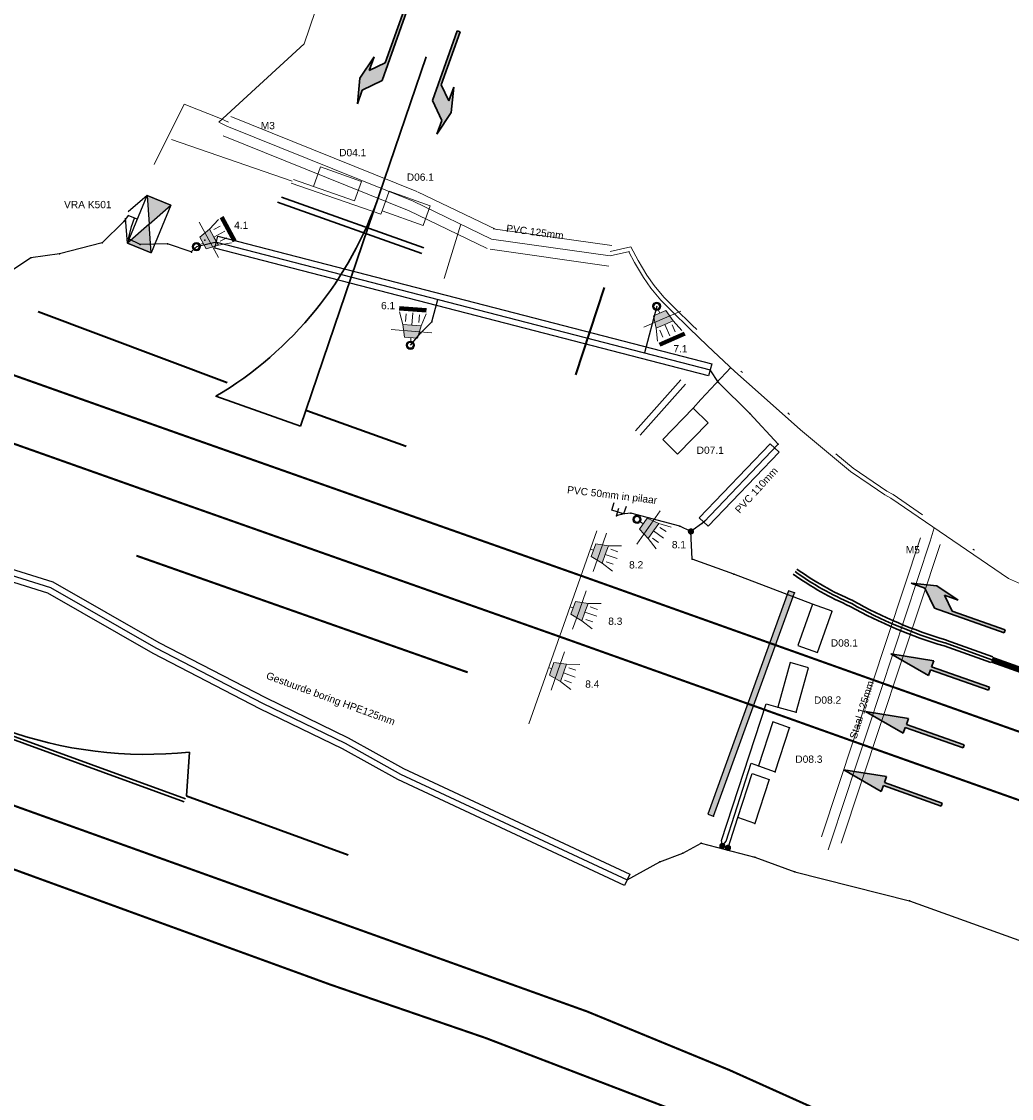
# Model space of a CAD drawing. Extents: x 133569 to 133979, y 448718 to 449006.
# Tile 5 of 9: x 133761 to 133808, y 448847 to 448899. Entities that reach past the tile are written whole.
import ezdxf

# ---------------------------------------------------------------- set-up
doc = ezdxf.new("R2010")
doc.units = 0
doc.header["$MEASUREMENT"] = 0
doc.header["$PDSIZE"] = -0.7
for name, pattern in [('DGN Style 6', [13.873592, 5.105949, -2.917685, 0.007294, -2.917685, 0.007294, -2.917685]), ('VW-1-1_STREEP', [2, 1, -1]), ('VW-1-3_STREEP-N', [4, 1, -3]), ('VW-1-3_STREEP30-N', [4, 1, -3])]:
    doc.linetypes.add(name, pattern=pattern)
for name, color, linetype in [('1-kabel nieuw', 2, 'Continuous'), ('2-buis nieuw', 4, 'Continuous'), ('3-lus nieuw', 6, 'Continuous'), ('5-stopstreep', 2, 'Continuous'), ('BUIS', 7, 'Continuous'), ('KAST', 7, 'Continuous'), ('PASSIEF', 7, 'Continuous'), ('PNTS', 1, 'Continuous'), ('STOPSTREEP', 7, 'Continuous')]:
    doc.layers.add(name, color=color, linetype=linetype)
for name, color, linetype, lineweight in [('N-WA-VW-VRI-BESTAAND-LUSSEN', 1, 'Continuous', 0), ('N-WA-VW-VRI-KABELTRACE-BESTAAND', 1, 'Continuous', 0), ('N-WA-VW-VRI-KOPPELKABEL BESTAAND', 12, 'DGN Style 6', 13), ('N-WA-VW-VRI-MANTELBUIS-BESTAAND', 1, 'Continuous', 0), ('N-WA-VW-VRI-MEUBILAIR', 7, 'Continuous', 13), ('N-WA-VW-VRI-UITLEGGER', 7, 'Continuous', 0), ('N-WA-VW-VRI-UITSLIJPER BESTAAND', 11, 'Continuous', 0), ('N-WE-VW-MARKERING_DWARS_DRIEHOEK_5050-G', 7, 'Continuous', 40), ('N-WE-VW-MARKERING_LANGS_STREEP_11_010-G', 7, 'VW-1-1_STREEP', 0), ('N-WE-VW-MARKERING_LANGS_STREEP_13_010-G', 7, 'VW-1-3_STREEP-N', 0), ('N-WE-VW-MARKERING_LANGS_STREEP_13_030-G', 7, 'VW-1-3_STREEP30-N', 30), ('N-WE-VW-MARKERING_LANGS_STREEP_DOORGETROKKEN_010-G', 7, 'Continuous', 30), ('N-WE-VW-MARKERING_PIJL-S', 7, 'Continuous', 30), ('N-WE-VW-VRI-MAST BESTAAND', 1, 'Continuous', 30), ('N-WE-VW-VRI-TEKST', 7, 'Continuous', 0), ('N-WE-VW-VRI-TEKST LUSSEN BESTAAND', 1, 'Continuous', 0), ('N-WE-VW-VRI-TEKST-MANTELBUIS', 7, 'Continuous', 0)]:
    doc.layers.add(name, color=color, linetype=linetype, lineweight=lineweight)
doc.styles.add('Style-romans', font='romans.shx')
doc.styles.add('StyleArial', font='arial.ttf')
doc.dimstyles.new('1_200', dxfattribs={"dimtxt": 0.5, "dimasz": 0.5, "dimexe": 0.15, "dimexo": 0.15, "dimgap": 0.25, "dimtad": 1, "dimdec": 0, "dimdsep": 46, "dimtxsty": 'Style-romans', "dimcen": 0, "dimclrd": 7, "dimclre": 7, "dimazin": 3, "dimtfac": 1, "dimtdec": 0, "dimtmove": 0, "dimatfit": 1, "dimfxl": 1, "dimfrac": 2, "dimtolj": 1, "dimlwd": 0, "dimlwe": 0, "dimarcsym": 0})

# ---------------------------------------------------------------- blocks, each defined once
blk = doc.blocks.new('N-SVW-MARKERING_PIJL_RD_5.0_1')
at = {"layer": 'N-WE-VW-MARKERING_PIJL-S', "extrusion": (0, 0, -1)}
blk.add_hatch(color=256, dxfattribs=at).paths.add_polyline_path([(0.025, -0.071), (-0.025, 0.071), (2.755, 1.058), (2.654, 1.341), (4.711, 1.674), (2.905, 0.634), (2.805, 0.917)])
at = {"layer": 'N-WE-VW-MARKERING_PIJL-S'}
for p, q in [((-4.711, 1.674), (-2.654, 1.341)), ((-4.711, 1.674), (-2.905, 0.634)), ((-2.755, 1.058), (-2.654, 1.341)), ((0.025, 0.071), (-2.755, 1.058)), ((-2.905, 0.634), (-2.805, 0.917)), ((-0.025, -0.071), (-2.805, 0.917)), ((0.025, 0.071), (-0.025, -0.071))]:
    blk.add_line(p, q, dxfattribs=at)
blk = doc.blocks.new('N-SVW-MARKERING_PIJL_RA_5.0')
at = {"layer": 'N-WE-VW-MARKERING_PIJL-S'}
blk.add_hatch(color=256, dxfattribs=at).paths.add_polyline_path([(-0.025, -0.071), (-3.37, 1.118), (-3.826, 2.076), (-4.485, 2.31), (-3.254, 2.191), (-2.224, 1.507), (-2.88, 1.74), (-2.515, 0.973), (0.025, 0.071)])
for p, q in [((-4.485, 2.31), (-3.254, 2.191)), ((-3.826, 2.076), (-4.485, 2.31)), ((-3.37, 1.118), (-3.826, 2.076)), ((-3.254, 2.191), (-2.224, 1.507)), ((-2.224, 1.507), (-2.88, 1.74)), ((-2.515, 0.973), (-2.88, 1.74)), ((-0.025, -0.071), (-3.37, 1.118)), ((0.025, 0.071), (-2.515, 0.973)), ((-0.025, -0.071), (0.025, 0.071))]:
    blk.add_line(p, q, dxfattribs=at)
blk = doc.blocks.new('N-SVW-MARKERING_PIJL_LA_5.0_1')
at = {"layer": 'N-WE-VW-MARKERING_PIJL-S', "extrusion": (0, 0, -1)}
blk.add_hatch(color=256, dxfattribs=at).paths.add_polyline_path([(1.038, -4.937), (0.354, -3.907), (0.234, -2.676), (0.467, -3.332), (0.832, -2.565), (-0.071, -0.025), (0.071, 0.025), (1.259, -3.32), (0.804, -4.278)])
at = {"layer": 'N-WE-VW-MARKERING_PIJL-S'}
for p, q in [((-0.071, 0.025), (-1.259, -3.32)), ((-0.071, 0.025), (0.071, -0.025)), ((0.071, -0.025), (-0.832, -2.565)), ((-0.832, -2.565), (-0.467, -3.332)), ((-0.234, -2.676), (-0.467, -3.332)), ((-0.354, -3.907), (-0.234, -2.676)), ((-1.259, -3.32), (-0.804, -4.278)), ((-1.038, -4.937), (-0.354, -3.907)), ((-0.804, -4.278), (-1.038, -4.937))]:
    blk.add_line(p, q, dxfattribs=at)
blk = doc.blocks.new('N-SVW-MARKERING_PIJL_RA_5.0_1')
at = {"layer": 'N-WE-VW-MARKERING_PIJL-S'}
blk.add_hatch(color=256, dxfattribs=at).paths.add_polyline_path([(-2.31, -4.485), (-2.191, -3.254), (-1.507, -2.224), (-1.74, -2.88), (-0.973, -2.515), (-0.071, 0.025), (0.071, -0.025), (-1.118, -3.37), (-2.076, -3.826)])
for p, q in [((-0.071, 0.025), (-0.973, -2.515)), ((0.071, -0.025), (-0.071, 0.025)), ((0.071, -0.025), (-1.118, -3.37)), ((-2.191, -3.254), (-1.507, -2.224)), ((-1.507, -2.224), (-1.74, -2.88)), ((-0.973, -2.515), (-1.74, -2.88)), ((-2.31, -4.485), (-2.191, -3.254)), ((-1.118, -3.37), (-2.076, -3.826)), ((-2.076, -3.826), (-2.31, -4.485))]:
    blk.add_line(p, q, dxfattribs=at)
blk = doc.blocks.new('3LTEST_1')
at = {"layer": 'N-WA-VW-VRI-MEUBILAIR'}
blk.add_hatch(color=256, dxfattribs=at).paths.add_polyline_path([(0.0761, -0.0439), (0.0161, -0.0319), (0.0161, 0.0321), (0.0761, 0.0441), (0.0761, 0.0001)])
for p, q in [((0.0761, 0.0441), (0.1361, 0.0641)), ((0.0001, 0.0001), (0.0161, 0.0001)), ((0.0761, 0.0001), (0.1361, 0.0001)), ((0.1281, 0.0321), (0.0921, 0.0321)), ((0.0761, -0.0439), (0.1361, -0.0639)), ((0.1281, -0.0319), (0.0921, -0.0319))]:
    blk.add_line(p, q, dxfattribs=at)
at = {"layer": 'N-WA-VW-VRI-MEUBILAIR', "flags": 128}
blk.add_lwpolyline([(0.0761, -0.0439), (0.0761, 0.0001), (0.0761, 0.0441), (0.0161, 0.0321), (0.0161, -0.0319)], close=True, dxfattribs=at)
blk = doc.blocks.new('3L30')
at = {"layer": 'N-WA-VW-VRI-MEUBILAIR'}
blk.add_circle((0, 0), 0.2, dxfattribs=at)
at = {"layer": 'N-WA-VW-VRI-MEUBILAIR', "xscale": 10, "yscale": 10, "zscale": 10}
blk.add_blockref('3LTEST_1', (0.199, -0.001), dxfattribs=at)
blk = doc.blocks.new('*U0')
at = {"color": 0, "linetype": 'ByBlock', "lineweight": -2}
for q in [(0, 0.0972), (0, -0.0972)]:
    blk.add_line((0, 0), q, dxfattribs=at)
blk = doc.blocks.new('*U12')
at = {"layer": 'N-WA-VW-VRI-MEUBILAIR', "rotation": 339.4765140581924}
blk.add_blockref('3L30', (-0.743, 0.237), dxfattribs=at)
at = {"layer": 'N-WA-VW-VRI-MEUBILAIR', "xscale": 10, "yscale": 10, "zscale": 10, "rotation": 339.4765140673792}
blk.add_blockref('*U0', (-0.11, 0), dxfattribs=at)
blk = doc.blocks.new('3LTEST_2')
at = {"layer": 'N-WA-VW-VRI-MEUBILAIR'}
blk.add_hatch(color=256, dxfattribs=at).paths.add_polyline_path([(0.0761, -0.0439), (0.0161, -0.0319), (0.0161, 0.0321), (0.0761, 0.0441), (0.0761, 0.0001)])
for p, q in [((0.0761, 0.0441), (0.1361, 0.0641)), ((0.0001, 0.0001), (0.0161, 0.0001)), ((0.0761, 0.0001), (0.1361, 0.0001)), ((0.1281, 0.0321), (0.0921, 0.0321)), ((0.0761, -0.0439), (0.1361, -0.0639)), ((0.1281, -0.0319), (0.0921, -0.0319))]:
    blk.add_line(p, q, dxfattribs=at)
at = {"layer": 'N-WA-VW-VRI-MEUBILAIR', "flags": 128}
blk.add_lwpolyline([(0.0761, -0.0439), (0.0761, 0.0001), (0.0761, 0.0441), (0.0161, 0.0321), (0.0161, -0.0319)], close=True, dxfattribs=at)
blk = doc.blocks.new('3L30_1')
at = {"layer": 'N-WA-VW-VRI-MEUBILAIR'}
blk.add_circle((0, 0), 0.2, dxfattribs=at)
at = {"layer": 'N-WA-VW-VRI-MEUBILAIR', "xscale": 10, "yscale": 10, "zscale": 10}
blk.add_blockref('3LTEST_2', (0.199, -0.001), dxfattribs=at)
blk = doc.blocks.new('*U15')
at = {"layer": 'N-WA-VW-VRI-MEUBILAIR', "rotation": 339.4765140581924}
blk.add_blockref('3L30_1', (-0.743, 0.237), dxfattribs=at)
at = {"layer": 'N-WA-VW-VRI-MEUBILAIR', "xscale": 10, "yscale": 10, "zscale": 10, "rotation": 339.4765140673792}
blk.add_blockref('*U0', (-0.11, 0), dxfattribs=at)
blk = doc.blocks.new('3LTEST_3')
at = {"layer": 'N-WA-VW-VRI-MEUBILAIR'}
blk.add_hatch(color=256, dxfattribs=at).paths.add_polyline_path([(0.0761, -0.0438), (0.0161, -0.0318), (0.0161, 0.0322), (0.0761, 0.0442), (0.0761, 0.0002)])
for p, q in [((0.0761, 0.0442), (0.1361, 0.0642)), ((0.0001, 0.0002), (0.0161, 0.0002)), ((0.0761, 0.0002), (0.1361, 0.0002)), ((0.1281, 0.0322), (0.0921, 0.0322)), ((0.0761, -0.0438), (0.1361, -0.0638)), ((0.1281, -0.0318), (0.0921, -0.0318))]:
    blk.add_line(p, q, dxfattribs=at)
at = {"layer": 'N-WA-VW-VRI-MEUBILAIR', "flags": 128}
blk.add_lwpolyline([(0.0761, -0.0438), (0.0761, 0.0002), (0.0761, 0.0442), (0.0161, 0.0322), (0.0161, -0.0318)], close=True, dxfattribs=at)
blk = doc.blocks.new('3L30P_1')
at = {"layer": 'N-WA-VW-VRI-MEUBILAIR', "xscale": 10, "yscale": 10, "zscale": 10}
blk.add_blockref('3LTEST_3', (-0.001, -0.002), dxfattribs=at)
blk = doc.blocks.new('*U21')
at = {"layer": 'N-WA-VW-VRI-MEUBILAIR'}
for q in [(0, 0.972), (0, -0.972)]:
    blk.add_line((0, 0), q, dxfattribs=at)
blk = doc.blocks.new('*U18')
at = {"layer": 'N-WA-VW-VRI-MEUBILAIR'}
for name, p, rotation in [('3L30P_1', (0.735, 0.281), 207.7917077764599), ('*U21', (0.314, 0.059), 27.79170778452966)]:
    blk.add_blockref(name, p, dxfattribs=dict(at, rotation=rotation))
blk = doc.blocks.new('*U1')
at = {"color": 0}
for p, q in [((-0.124, -0.0352), (-0.0166, -0.0888)), ((0.124, -0.0352), (0.0166, -0.0888))]:
    blk.add_line(p, q, dxfattribs=at)
at = {"color": 0, "flags": 128}
for points in [[(-0.124, -0.0352), (0, 0.0268), (-0.124, 0.0888)], [(0.124, 0.0888), (0, 0.0268), (0.124, -0.0352)]]:
    blk.add_lwpolyline(points, close=True, dxfattribs=at)
at = {"color": 0}
for points in [[(-0.124, -0.0352), (0, 0.0268), (-0.124, 0.0888)], [(0.124, 0.0888), (0, 0.0268), (0.124, -0.0352)]]:
    blk.add_solid(points, dxfattribs=at)
blk.add_3dface([(-0.124, 0.0888), (0.124, 0.0888), (0.124, -0.0352), (-0.124, -0.0352)], dxfattribs=at)
blk = doc.blocks.new('SPT10')
at = {"color": 0, "linetype": 'Continuous'}
for p, q in [((-0.35, -0.35), (0.35, 0.35)), ((0.35, -0.35), (-0.35, 0.35))]:
    blk.add_line(p, q, dxfattribs=at)

msp = doc.modelspace()

# ---------------------------------------------------------------- linework, layer by layer
at = {"layer": '1-kabel nieuw'}
for points, elevation in [([(133766.419, 448889.275), (133765.98, 448889.449), (133765.782, 448889.162), (133764.741, 448888.146), (133762.689, 448887.616), (133761.31, 448887.424), (133760.375, 448886.804), (133760.06, 448886.252)], 0.7), ([(133770.223, 448888.172), (133769.263, 448887.959), (133769.014, 448887.71), (133767.874, 448888.102), (133766.558, 448888.066), (133766.004, 448888.336), (133766.138, 448888.926), (133766.296, 448889.324)], 0.704), ([(133770.223, 448888.172), (133793.934, 448882.044)], 0.704), ([(133779.54, 448883.228), (133780.047, 448883.814), (133780.571, 448884.348), (133780.849, 448885.426)], 1.092), ([(133791.366, 448885.099), (133790.786, 448882.857)], 0.914), ([(133797.199, 448878.468), (133795.834, 448879.942), (133794.331, 448881.434), (133793.934, 448882.044)], 0.955), ([(133797.199, 448878.468), (133793.628, 448874.736)], 0.955), ([(133793.628, 448874.736), (133793.011, 448874.283), (133792.482, 448874.531), (133790.121, 448875.154), (133789.691, 448875.11), (133789.431, 448875.037)], 0.955), ([(133794.519, 448859.179), (133794.488, 448859.06)], 1.293), ([(133794.791, 448859.091), (133794.764, 448858.988)], 1.293)]:
    msp.add_lwpolyline(points, dxfattribs=dict(at, elevation=elevation))
for points in [[(133757.86, 448872.96), (133762.25, 448871.59), (133767.32, 448868.69), (133772.44, 448866.04), (133776.41, 448864.11), (133779.07, 448862.63), (133789.95, 448857.55)], [(133789.95, 448857.55), (133791.519, 448858.419), (133792.628, 448858.836), (133793.507, 448859.315), (133796.082, 448858.645), (133798.008, 448857.937), (133803.513, 448856.55), (133817.208, 448851.617), (133825.237, 448848.77), (133839, 448843.893), (133848.598, 448840.485)]]:
    msp.add_lwpolyline(points, dxfattribs=at)
at = {"layer": '2-buis nieuw'}
for points, elevation in [([(133793.859, 448881.753), (133770.148, 448887.882), (133770.298, 448888.463), (133794.009, 448882.334), (133793.859, 448881.753)], 0.704), ([(133789.895, 448875.478), (133789.775, 448875.121), (133789.206, 448875.311), (133789.326, 448875.669)], 0.887)]:
    msp.add_lwpolyline(points, dxfattribs=dict(at, elevation=elevation))
at = {"layer": '2-buis nieuw', "elevation": 0.955}
msp.add_lwpolyline([(133796.813, 448878.498), (133797.246, 448878.083), (133793.845, 448874.529), (133793.412, 448874.943)], close=True, dxfattribs=at)
at = {"layer": '2-buis nieuw'}
msp.add_lwpolyline([(133789.823, 448857.278), (133778.933, 448862.363), (133776.271, 448863.844), (133772.305, 448865.772), (133767.177, 448868.426), (133762.129, 448871.313), (133757.771, 448872.674), (133757.949, 448873.246), (133762.371, 448871.867), (133767.463, 448868.954), (133772.575, 448866.308), (133776.549, 448864.376), (133779.207, 448862.897), (133790.077, 448857.822), (133789.823, 448857.278)], dxfattribs=at)
at = {"layer": '3-lus nieuw'}
for points, elevation in [([(133789.431, 448875.037), (133789.551, 448875.395)], 0.887), ([(133794.519, 448859.179), (133794.486, 448859.444), (133796.625, 448866.003), (133797.182, 448865.846), (133798.062, 448865.6), (133798.662, 448867.737), (133797.781, 448867.984), (133797.182, 448865.846)], 1.293), ([(133794.519, 448859.179), (133794.695, 448859.403), (133795.907, 448863.158), (133796.251, 448863.033), (133797.062, 448862.739), (133797.75, 448864.85), (133796.94, 448865.145), (133796.251, 448863.033)], 1.293), ([(133794.791, 448859.091), (133795.267, 448860.55), (133795.956, 448862.662), (133796.767, 448862.367), (133796.078, 448860.256), (133795.267, 448860.55)], 1.293), ([(133794.519, 448859.179), (133794.486, 448859.444)], 1.293)]:
    msp.add_lwpolyline(points, dxfattribs=dict(at, elevation=elevation))
at = {"layer": '3-lus nieuw', "const_width": 0.15}
msp.add_lwpolyline([(133792.936, 448874.283, 1), (133793.086, 448874.283, 1)], format="xyb", close=True, dxfattribs=at)
at = {"layer": '3-lus nieuw'}
msp.add_lwpolyline([(133798.843, 448870.783), (133798.148, 448868.801), (133799.092, 448868.471), (133799.787, 448870.452), (133798.843, 448870.783), (133795.075, 448872.231), (133793.072, 448872.948), (133793.011, 448874.283)], dxfattribs=at)
at = {"layer": '3-lus nieuw', "const_width": 0.15, "elevation": 1.293}
for points in [[(133794.444, 448859.179, 1), (133794.594, 448859.179, 1)], [(133794.716, 448859.091, 1), (133794.866, 448859.091, 1)]]:
    msp.add_lwpolyline(points, format="xyb", close=True, dxfattribs=at)
at = {"layer": '5-stopstreep', "elevation": 1.14}
msp.add_lwpolyline([(133794.102, 448860.609), (133797.98, 448871.329), (133797.698, 448871.431), (133793.82, 448860.711), (133794.102, 448860.609)], dxfattribs=at)
at = {"layer": '5-stopstreep'}
msp.add_solid([(133794.102, 448860.609, 1.14), (133793.82, 448860.711, 1.14), (133797.98, 448871.329, 1.14), (133797.698, 448871.431, 1.14)], dxfattribs=at)
at = {"layer": 'BUIS'}
for p in [(133770.223, 448888.172, 0.704), (133793.934, 448882.044, 0.982), (133789.431, 448875.037, 0.887), (133793.628, 448874.736, 0.978)]:
    msp.add_point(p, dxfattribs=at)
at = {"layer": 'KAST'}
msp.add_point((133766.419, 448889.275, 0.7), dxfattribs=at)
at = {"layer": 'N-WA-VW-VRI-BESTAAND-LUSSEN', "flags": 128}
for points in [[(133775.214, 448891.799), (133777.193, 448891.096), (133776.858, 448890.154), (133774.879, 448890.857)], [(133778.512, 448890.628), (133780.491, 448889.925), (133780.156, 448888.982), (133778.177, 448889.685)], [(133793.119, 448880.203), (133793.836, 448879.506), (133792.372, 448878), (133791.655, 448878.697)]]:
    msp.add_lwpolyline(points, close=True, dxfattribs=at)
at = {"layer": 'N-WA-VW-VRI-KABELTRACE-BESTAAND', "ltscale": 0.1}
for p, q in [((133773.868, 448891.102), (133768.063, 448893.112)), ((133793.491, 448880.621), (133794.926, 448882.15)), ((133804.507, 448873.814), (133799.758, 448859.467))]:
    msp.add_line(p, q, dxfattribs=at)
at = {"layer": 'N-WA-VW-VRI-KABELTRACE-BESTAAND', "ltscale": 0.1, "flags": 128}
for points in [[(133770.728, 448893.746), (133770.341, 448893.932), (133774.431, 448897.697), (133776.871, 448904.865)], [(133770.728, 448893.746), (133779.666, 448890.148), (133783.439, 448888.327), (133789.139, 448887.519)], [(133781.162, 448886.429), (133781.964, 448889.039)], [(133790.063, 448887.726), (133789.139, 448887.519)], [(133811.001, 448870.799), (133808.256, 448872.029), (133808.256, 448872.029), (133808.256, 448872.029), (133808.256, 448872.029), (133808.256, 448872.029), (133808.256, 448872.029), (133808.256, 448872.029), (133802.612, 448875.879), (133802.612, 448875.879), (133802.319, 448876.042), (133801.617, 448876.521), (133800.676, 448877.163), (133798.274, 448879.165), (133796.238, 448880.975), (133795.125, 448881.963), (133793.814, 448883.195), (133792.932, 448884.052), (133792.112, 448884.849), (133791.56, 448885.398), (133791.088, 448885.974), (133790.731, 448886.48), (133790.308, 448887.203), (133790.028, 448887.718), (133790.028, 448887.718), (133790.028, 448887.718), (133790.028, 448887.718)], [(133804.507, 448873.814), (133804.69, 448874.462)], [(133799.758, 448859.467), (133799.595, 448858.999)]]:
    msp.add_lwpolyline(points, dxfattribs=at)
at = {"layer": 'N-WA-VW-VRI-KOPPELKABEL BESTAAND', "ltscale": 0.1}
msp.add_line((133770.414, 448894.118), (133770.803, 448893.931), dxfattribs=at)
at = {"layer": 'N-WA-VW-VRI-KOPPELKABEL BESTAAND'}
msp.add_line((133790.132, 448887.947), (133789.131, 448887.722), dxfattribs=at)
at = {"layer": 'N-WA-VW-VRI-KOPPELKABEL BESTAAND', "flags": 128}
for points in [[(133770.414, 448894.118), (133768.674, 448894.8), (133766.377, 448890.151)], [(133790.132, 448887.947), (133790.482, 448887.301), (133790.899, 448886.589), (133791.248, 448886.095), (133791.708, 448885.532), (133792.253, 448884.991), (133793.071, 448884.196), (133793.952, 448883.339), (133795.26, 448882.111), (133798.404, 448879.317), (133800.797, 448877.322), (133802.424, 448876.212), (133802.717, 448876.05), (133808.354, 448872.204), (133811.077, 448870.984), (133814.667, 448869.637), (133819.057, 448868.055), (133829.018, 448864.619)]]:
    msp.add_lwpolyline(points, dxfattribs=at)
at = {"layer": 'N-WA-VW-VRI-MANTELBUIS-BESTAAND'}
for p, q in [((133779.853, 448890.611), (133770.915, 448894.209)), ((133779.479, 448889.684), (133770.541, 448893.282)), ((133783.656, 448888.777), (133779.883, 448890.598)), ((133783.222, 448887.876), (133779.449, 448889.697)), ((133789.209, 448888.014), (133783.509, 448888.822)), ((133789.069, 448887.024), (133783.369, 448887.832)), ((133804.032, 448873.971), (133799.283, 448859.624)), ((133804.982, 448873.657), (133800.232, 448859.31))]:
    msp.add_line(p, q, dxfattribs=at)
at = {"layer": 'N-WA-VW-VRI-UITLEGGER', "ltscale": 0.01}
msp.add_line((133788.49, 448874.305), (133785.219, 448865.042), dxfattribs=at)
at = {"layer": 'N-WA-VW-VRI-UITSLIJPER BESTAAND'}
for p, q in [((133778.12, 448889.523), (133773.811, 448891.015)), ((133778.177, 448889.685), (133778.12, 448889.523))]:
    msp.add_line(p, q, dxfattribs=at)
at = {"layer": 'N-WA-VW-VRI-UITSLIJPER BESTAAND', "flags": 128}
for points in [[(133774.879, 448890.857), (133773.923, 448891.188)], [(133793.119, 448880.203), (133793.491, 448880.621)]]:
    msp.add_lwpolyline(points, dxfattribs=at)
at = {"layer": 'N-WE-VW-MARKERING_DWARS_DRIEHOEK_5050-G'}
for p, q in [((133787.481, 448881.811), (133788.858, 448885.993)), ((133770.732, 448881.418), (133761.656, 448884.823)), ((133779.342, 448878.365), (133774.57, 448880.07)), ((133768.784, 448861.585), (133776.545, 448858.759))]:
    msp.add_line(p, q, dxfattribs=at)
at = {"layer": 'N-WE-VW-MARKERING_LANGS_STREEP_11_010-G', "const_width": 0.1, "flags": 128}
msp.add_lwpolyline([(133766.379, 448873.12), (133782.291, 448867.516)], dxfattribs=at)
at = {"layer": 'N-WE-VW-MARKERING_LANGS_STREEP_13_010-G', "const_width": 0.1, "flags": 128}
for points in [[(133865.848, 448844.403), (133839.173, 448853.879), (133802.314, 448866.957), (133787.75, 448872.151), (133768.451, 448878.964), (133741.066, 448888.673), (133717.449, 448897.054), (133693.254, 448905.631), (133629.604, 448928.435), (133596.522, 448940.184), (133589.977, 448942.57)], [(133864.815, 448841.481), (133838.135, 448850.958), (133801.275, 448864.037), (133786.709, 448869.231), (133767.409, 448876.044), (133740.03, 448885.751), (133716.412, 448894.133), (133680.571, 448907.09), (133628.568, 448925.513), (133599.028, 448935.997), (133588.944, 448939.501)], [(133858.291, 448823.021), (133824.681, 448834.988), (133802.332, 448845.055), (133794.817, 448848.435), (133788.044, 448851.222), (133760.315, 448861.182), (133697.604, 448883.61), (133652.567, 448899.609), (133607.795, 448915.545), (133580.434, 448925.241), (133579.351, 448925.783)], [(133857.306, 448820.236), (133842.726, 448825.271), (133816.795, 448835.058), (133803.377, 448841.42), (133794.297, 448845.686), (133783.16, 448849.953), (133775.735, 448852.506), (133746.578, 448863.118), (133713.766, 448874.989), (133670.459, 448890.405), (133626.915, 448905.88), (133603.638, 448914.145), (133588.103, 448919.587), (133578.356, 448922.796)]]:
    msp.add_lwpolyline(points, dxfattribs=at)
at = {"layer": 'N-WE-VW-MARKERING_LANGS_STREEP_13_030-G', "const_width": 0.3, "flags": 128}
msp.add_lwpolyline([(133807.462, 448868.124), (133831.275, 448859.632), (133862.364, 448848.492), (133870.843, 448845.49), (133881.697, 448841.932), (133912.336, 448831.133)], dxfattribs=at)
at = {"layer": 'N-WE-VW-MARKERING_LANGS_STREEP_DOORGETROKKEN_010-G'}
for p, q in [((133780.292, 448897.071), (133778.036, 448890.444)), ((133780.189, 448887.909), (133773.34, 448890.343)), ((133780.092, 448887.625), (133773.149, 448890.092)), ((133792.52, 448881.559), (133790.347, 448879.108)), ((133792.744, 448881.36), (133790.571, 448878.909)), ((133736.097, 448873.169), (133768.679, 448861.304)), ((133736.148, 448873.31), (133768.73, 448861.445)), ((133768.784, 448861.585), (133768.925, 448863.685))]:
    msp.add_line(p, q, dxfattribs=at)
at = {"layer": 'N-WE-VW-MARKERING_LANGS_STREEP_DOORGETROKKEN_010-G', "flags": 128}
msp.add_lwpolyline([(133774.256, 448879.336), (133778.036, 448890.444, -0.178362), (133770.2, 448880.774)], format="xyb", close=True, dxfattribs=at)
for points in [[(133797.922, 448872.233, 0.052828), (133800.659, 448870.686, 0.054839), (133805.168, 448868.783), (133807.412, 448867.983)], [(133798.009, 448872.355, 0.052828), (133800.719, 448870.824), (133800.726, 448870.821), (133800.732, 448870.817, 0.054839), (133805.211, 448868.927), (133805.215, 448868.926), (133807.462, 448868.124)], [(133798.096, 448872.477, 0.052828), (133800.778, 448870.961), (133800.792, 448870.955), (133800.805, 448870.948, 0.054839), (133805.254, 448869.07), (133805.261, 448869.068), (133807.512, 448868.266)]]:
    msp.add_lwpolyline(points, format="xyb", dxfattribs=at)
at = {"layer": 'N-WE-VW-MARKERING_LANGS_STREEP_DOORGETROKKEN_010-G'}
msp.add_arc((133766.844, 448883.577), 20, 249.9904, 275.9732, dxfattribs=at)
at = {"layer": 'N-WE-VW-VRI-MAST BESTAAND'}
for centre in [(133769.263, 448887.959, 1.139), (133791.365, 448885.098, 0.914), (133779.539, 448883.228, 1.092), (133790.424, 448874.86, 1.041)]:
    msp.add_circle(centre, 0.15, dxfattribs=at)
at = {"layer": 'PASSIEF'}
msp.add_point((133793.072, 448872.948, 1.085), dxfattribs=at)
at = {"layer": 'PNTS'}
for p in [(133765.782, 448889.162, 0.397), (133766.004, 448888.336, 1.273), (133769.673, 448888.27, 1.063), (133764.741, 448888.146, 0.438), (133766.558, 448888.066, 1.193), (133767.874, 448888.102, 0.986), (133769.021, 448887.703, 0.597), (133761.31, 448887.424, 0.423), (133762.689, 448887.616, 0.407), (133780.571, 448884.348, 0.748), (133780.047, 448883.814, 0.953), (133794.331, 448881.434, 0.979), (133795.834, 448879.942, 0.939), (133797.199, 448878.468, 0.955), (133789.691, 448875.11, 1.012), (133790.121, 448875.154, 1.033), (133792.482, 448874.531, 1.029), (133793.011, 448874.283, 1.005), (133795.075, 448872.231, 1.116), (133799.777, 448870.434, 1.143), (133797.182, 448865.846, 1.22), (133798.062, 448865.6, 1.228), (133797.75, 448864.85, 1.233), (133796.251, 448863.033, 1.265), (133797.062, 448862.739, 1.259), (133796.078, 448860.256, 1.293), (133793.507, 448859.315, 1.268), (133792.628, 448858.836, 1.323), (133791.519, 448858.419, 1.348), (133796.082, 448858.645, 1.242), (133798.008, 448857.937, 1.205), (133803.513, 448856.55, 1.197)]:
    msp.add_point(p, dxfattribs=at)
at = {"layer": 'STOPSTREEP'}
for p in [(133797.98, 448871.329, 1.14), (133794.102, 448860.609, 1.293)]:
    msp.add_point(p, dxfattribs=at)

# ---------------------------------------------------------------- block references
at = {"color": 7, "xscale": 9.999999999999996, "yscale": 9.999999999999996, "zscale": 9.999999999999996, "rotation": 247.6965335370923}
msp.add_blockref('*U1', (133766.744, 448889.142, 0.7), dxfattribs=at)
at = {"layer": 'BUIS', "xscale": 0.25, "yscale": 0.25, "zscale": 0.25}
msp.add_blockref('SPT10', (133793.628, 448874.736, 0.978), dxfattribs=at)
at = {"layer": 'N-WA-VW-VRI-MEUBILAIR'}
for name, p, rotation in [('*U12', (133769.929, 448888.368, 1.139), 49.27205120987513), ('*U15', (133791.713, 448884.401, 0.914), 314.1538183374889), ('*U15', (133779.56, 448884.008, 1.092), 106.1684820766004), ('*U12', (133791.084, 448874.445, 1.041), 345.4693529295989), ('*U18', (133788.888, 448873.086), 132.7588750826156), ('*U18', (133787.91, 448870.316), 132.7588750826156), ('*U18', (133786.878, 448867.393), 132.7588750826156)]:
    msp.add_blockref(name, p, dxfattribs=dict(at, rotation=rotation))
at = {"layer": 'N-WE-VW-MARKERING_PIJL-S'}
for name, p in [('N-SVW-MARKERING_PIJL_RA_5.0_1', (133779.303, 448899.307)), ('N-SVW-MARKERING_PIJL_LA_5.0_1', (133781.851, 448898.303)), ('N-SVW-MARKERING_PIJL_RA_5.0', (133808.075, 448869.483)), ('N-SVW-MARKERING_PIJL_RD_5.0_1', (133807.325, 448866.726)), ('N-SVW-MARKERING_PIJL_RD_5.0_1', (133806.112, 448863.958)), ('N-SVW-MARKERING_PIJL_RD_5.0_1', (133805.059, 448861.166))]:
    msp.add_blockref(name, p, dxfattribs=at)

# ---------------------------------------------------------------- texts
at = {"layer": '3-lus nieuw', "char_height": 0.35, "attachment_point": 1, "line_spacing_factor": 0.8, "style": 'StyleArial'}
for s, insert in [('D08.1', (133799.727, 448869.103)), ('D08.2', (133798.922, 448866.361)), ('D08.3', (133798.024, 448863.522))]:
    msp.add_mtext(s, dxfattribs=dict(at, insert=insert))
at = {"layer": 'N-WE-VW-VRI-TEKST', "color": 7, "insert": (133762.905, 448890.157), "char_height": 0.35, "attachment_point": 1, "line_spacing_factor": 0.8, "style": 'StyleArial'}
msp.add_mtext('VRA K501', dxfattribs=at)
at = {"layer": 'N-WE-VW-VRI-TEKST', "char_height": 0.35, "attachment_point": 1, "line_spacing_factor": 0.8, "style": 'StyleArial'}
for s, insert in [('4.1', (133771.073, 448889.164, -0.022)), ('6.1', (133778.127, 448885.305, 1.092)), ('7.1', (133792.167, 448883.232, 0.914)), ('8.1', (133792.095, 448873.824, 1.041)), ('8.2', (133790.04, 448872.854)), ('8.3', (133789.039, 448870.147)), ('8.4', (133787.934, 448867.127))]:
    msp.add_mtext(s, dxfattribs=dict(at, insert=insert))
at = {"layer": 'N-WE-VW-VRI-TEKST', "color": 7, "char_height": 0.35, "attachment_point": 1, "line_spacing_factor": 0.8, "style": 'StyleArial'}
for s, insert, rotation in [('PVC 125mm', (133784.169, 448889.023), 352.5009), ('PVC 110mm', (133795.091, 448875.358), 47.7189), ('PVC 50mm in pilaar', (133787.092, 448876.469), 353.1559), ('Staal 125mm', (133800.621, 448864.394), 72.8599)]:
    msp.add_mtext(s, dxfattribs=dict(at, insert=insert, rotation=rotation))
at = {"layer": 'N-WE-VW-VRI-TEKST LUSSEN BESTAAND', "char_height": 0.35, "attachment_point": 1, "line_spacing_factor": 0.8, "style": 'StyleArial'}
for s, insert in [('D04.1', (133776.117, 448892.651)), ('D06.1', (133779.364, 448891.475)), ('D07.1', (133793.286, 448878.36))]:
    msp.add_mtext(s, dxfattribs=dict(at, insert=insert))
at = {"layer": 'N-WE-VW-VRI-TEKST-MANTELBUIS', "color": 7, "char_height": 0.35, "attachment_point": 1, "line_spacing_factor": 0.8, "style": 'StyleArial'}
for s, insert in [('M3', (133772.352, 448893.95)), ('M5', (133803.329, 448873.58))]:
    msp.add_mtext(s, dxfattribs=dict(at, insert=insert))
at = {"layer": 'N-WE-VW-VRI-TEKST-MANTELBUIS', "color": 7, "insert": (133772.698, 448867.55), "char_height": 0.35, "attachment_point": 1, "rotation": 339.8719, "line_spacing_factor": 0.8, "style": 'StyleArial'}
msp.add_mtext('Gestuurde boring HPE125mm', dxfattribs=at)

# ---------------------------------------------------------------- leaders
at = {"layer": 'N-WA-VW-VRI-MEUBILAIR'}
for points in [[(133770.459, 448889.372, 1.139), (133771.087, 448888.227, 1.139)], [(133780.309, 448884.899, 1.092), (133779.007, 448884.998, 1.092)], [(133792.703, 448883.772, 0.914), (133791.506, 448883.248, 0.914)]]:
    msp.add_leader(points, dimstyle='1_200', override={"dimscale": 1, "dimclrd": 0, "dimlwd": 65534}, dxfattribs=at)

doc.saveas('drawing.dxf')
